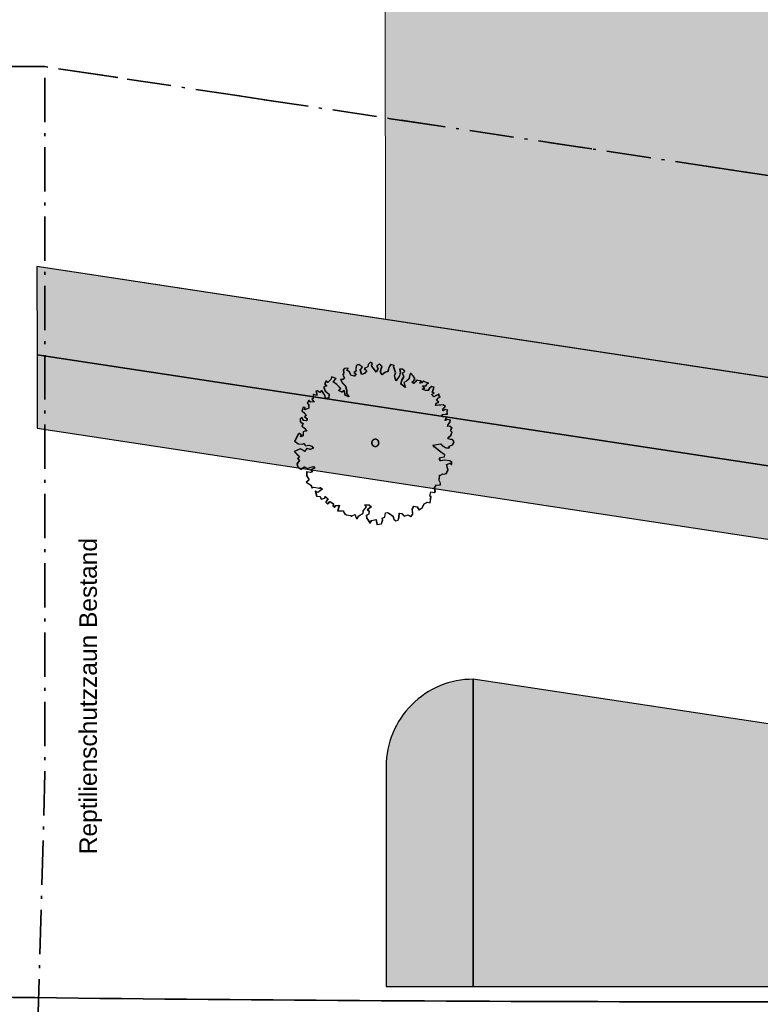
# Model space of a CAD drawing. Header units: metres. Extents: x -5203299 to 2078834, y 245743 to 5817682.
# Tile 227 of 256: x 366373 to 366398, y 5814224 to 5814258. Entities that reach past the tile are written whole.
import ezdxf

# ---------------------------------------------------------------- set-up
doc = ezdxf.new("R2010")
doc.units = ezdxf.units.M
doc.header["$LTSCALE"] = 0.5
doc.linetypes.add('grob-A0TUTQFOZ9', pattern=[11, 3, -8])
doc.linetypes.add('ISO-10 Strichpunktlinie', pattern=[4.699, 3.048, -0.762, 0.127, -0.762])
for name, color, linetype, lineweight in [('02.02_Nutzung. Gebäude-Gewerbe Neubau', 7, 'Continuous', 9), ('30 -39 Baustelle- Fläche', 7, 'Continuous', 15), ('99.04_Erschließung_VP-S-Borde-Kantenstein', 7, 'Continuous', 25), ('CS_XREF_Straßenpl-Bäume', 7, 'Continuous', 25), ('Keine', 7, 'Continuous', 9)]:
    doc.layers.add(name, color=color, linetype=linetype, lineweight=lineweight)
for name, color, linetype, lineweight, true_color in [('30 -34 Innenwände- 4 Türen_Fenster', 7, 'Continuous', 15, 0x9955ff), ('99.04_Erschließung_VP-S-Farben-Gehweg-Betonsteinpflaster', 7, 'Continuous', 25, 0xffd6a8), ('99.04_Erschließung_VP-S-Farben-Grünflächen', 7, 'Continuous', 25, 0xc2e687), ('99.04_Erschließung_VP-S-Farben-Mulde', 7, 'Continuous', 25, 0xa8ffff), ('99.04_Gleisplanung VP 02_23-EB-1236R-A-FAHRKANTE', 150, 'Continuous', 35, 0x007fff), ('S-Baum', 7, 'Continuous', 25, 0x4c994c)]:
    doc.layers.add(name, color=color, linetype=linetype, lineweight=lineweight, true_color=true_color)
doc.styles.add('Arial', font='arial.ttf')

# ---------------------------------------------------------------- blocks, each defined once
blk = doc.blocks.new('Gruppe-15')
at = {"layer": 'S-Baum', "flags": 128}
blk.add_lwpolyline([(366387.702, 5814243.416), (366387.635, 5814243.418), (366387.556, 5814243.44), (366387.558, 5814243.488), (366387.648, 5814243.573), (366387.692, 5814243.688), (366387.645, 5814243.709), (366387.646, 5814243.757), (366387.685, 5814243.815), (366387.611, 5814243.877), (366387.531, 5814243.868), (366387.544, 5814243.908), (366387.615, 5814244.013), (366387.626, 5814244.08), (366387.539, 5814244.103), (366387.442, 5814244.078), (366387.502, 5814244.183), (366387.358, 5814244.197), (366387.35, 5814244.276), (366387.449, 5814244.293), (366387.526, 5814244.29), (366387.521, 5814244.398), (366387.541, 5814244.425), (366387.454, 5814244.448), (366387.374, 5814244.403), (366387.376, 5814244.479), (366387.458, 5814244.556), (366387.381, 5814244.618), (366387.301, 5814244.601), (366387.225, 5814244.603), (366387.125, 5814244.595), (366387.148, 5814244.665), (366387.228, 5814244.699), (366387.151, 5814244.773), (366387.222, 5814244.858), (366387.291, 5814244.884), (366387.235, 5814244.914), (366387.238, 5814244.982), (366387.148, 5814244.937), (366387.059, 5814244.892), (366386.991, 5814244.982), (366387.072, 5814245.019), (366387.005, 5814245.049), (366387.048, 5814245.135), (366387.07, 5814245.222), (366386.983, 5814245.245), (366386.902, 5814245.18), (366386.86, 5814245.102), (366386.772, 5814245.105), (366386.666, 5814245.148), (366386.746, 5814245.185), (366386.67, 5814245.267), (366386.789, 5814245.263), (366386.82, 5814245.338), (366386.88, 5814245.356), (366386.773, 5814245.391), (366386.704, 5814245.421), (366386.645, 5814245.364), (366386.585, 5814245.358), (366386.616, 5814245.433), (366386.52, 5814245.447), (366386.461, 5814245.449), (366386.419, 5814245.391), (366386.37, 5814245.345), (366386.312, 5814245.395), (366386.373, 5814245.452), (366386.415, 5814245.51), (366386.35, 5814245.609), (366386.266, 5814245.699), (366386.233, 5814245.661), (366386.208, 5814245.506), (366386.118, 5814245.43), (366386.028, 5814245.376), (366386.082, 5814245.208), (366385.93, 5814245.32), (366385.963, 5814245.466), (366386.035, 5814245.571), (366385.983, 5814245.701), (366386.061, 5814245.766), (366385.976, 5814245.837), (366385.888, 5814245.84), (366385.904, 5814245.723), (366385.88, 5814245.605), (366385.759, 5814245.434), (366385.705, 5814245.611), (366385.748, 5814245.708), (366385.676, 5814245.915), (366385.689, 5814245.962), (366385.571, 5814245.997), (366385.511, 5814245.892), (366385.487, 5814245.765), (366385.378, 5814245.73), (366385.276, 5814245.645), (366385.22, 5814245.746), (366385.277, 5814245.928), (366385.192, 5814246.01), (366385.091, 5814245.954), (366385.136, 5814245.857), (366385.084, 5814245.731), (366384.981, 5814245.879), (366384.916, 5814245.952), (366384.946, 5814246.019), (366384.88, 5814246.08), (366384.801, 5814246.004), (366384.787, 5814245.916), (366384.669, 5814245.861), (366384.754, 5814245.779), (366384.672, 5814245.686), (366384.575, 5814245.661), (366384.533, 5814245.814), (366384.529, 5814245.818), (366384.603, 5814245.911), (366384.479, 5814246.003), (366384.39, 5814245.97), (366384.375, 5814245.863), (366384.383, 5814245.775), (366384.311, 5814245.726), (366384.38, 5814245.676), (366384.326, 5814245.598), (366384.203, 5814245.634), (366384.148, 5814245.763), (366384.07, 5814245.794), (366384.112, 5814245.871), (366383.996, 5814245.864), (366383.943, 5814245.818), (366383.96, 5814245.718), (366383.937, 5814245.631), (366383.985, 5814245.533), (366383.932, 5814245.487), (366383.855, 5814245.478), (366383.908, 5814245.369), (366384.012, 5814245.269), (366384.058, 5814245.121), (366384.062, 5814244.993), (366384.138, 5814244.883), (366384.012, 5814244.936), (366383.978, 5814245.104), (366383.897, 5814245.047), (366383.783, 5814245.11), (366383.854, 5814245.176), (366383.722, 5814245.316), (366383.589, 5814245.4), (366383.69, 5814245.524), (366383.536, 5814245.577), (366383.513, 5814245.482), (366383.411, 5814245.386), (366383.356, 5814245.436), (366383.301, 5814245.33), (366383.37, 5814245.271), (366383.269, 5814245.215), (366383.324, 5814245.078), (366383.456, 5814244.974), (366383.443, 5814244.847), (366383.335, 5814244.831), (366383.308, 5814244.94), (366383.197, 5814245.102), (366383.135, 5814245.033), (366383.05, 5814245.096), (366383.001, 5814245.077), (366383.036, 5814244.949), (366382.977, 5814244.942), (366382.91, 5814244.973), (366382.908, 5814244.905), (366382.905, 5814244.826), (366382.864, 5814244.791), (366382.949, 5814244.72), (366382.821, 5814244.704), (366382.756, 5814244.774), (366382.704, 5814244.669), (366382.751, 5814244.628), (366382.758, 5814244.5), (366382.617, 5814244.445), (366382.631, 5814244.516), (366382.561, 5814244.535), (366382.519, 5814244.392), (366382.586, 5814244.35), (366382.67, 5814244.24), (366382.609, 5814244.194), (366382.695, 5814244.14), (366382.684, 5814244.064), (366382.565, 5814244.068), (366382.521, 5814244.177), (366382.459, 5814244.12), (366382.468, 5814244.032), (366382.553, 5814243.969), (366382.522, 5814243.883), (366382.607, 5814243.812), (366382.691, 5814243.702), (366382.664, 5814243.714), (366382.563, 5814243.686), (366382.559, 5814243.551), (366382.478, 5814243.514), (366382.5, 5814243.581), (366382.434, 5814243.631), (366382.394, 5814243.604), (366382.269, 5814243.365), (366382.394, 5814243.273), (366382.529, 5814243.257), (366382.589, 5814243.286), (366382.643, 5814243.205), (366382.763, 5814243.23), (366382.858, 5814243.19), (366382.915, 5814243.117), (366382.806, 5814243.072), (366382.691, 5814243.105), (366382.608, 5814243.011), (366382.55, 5814243.053), (366382.464, 5814243.095), (366382.257, 5814243.012), (366382.35, 5814242.913), (366382.435, 5814242.83), (366382.376, 5814242.765), (366382.431, 5814242.695), (366382.35, 5814242.582), (366382.375, 5814242.482), (366382.489, 5814242.399), (366382.599, 5814242.474), (366382.704, 5814242.422), (366382.825, 5814242.466), (366382.913, 5814242.492), (366382.96, 5814242.434), (366382.822, 5814242.37), (366382.879, 5814242.309), (366382.807, 5814242.28), (366382.683, 5814242.304), (366382.679, 5814242.169), (366382.77, 5814242.03), (366382.672, 5814241.954), (366382.757, 5814241.892), (366382.832, 5814241.852), (366382.869, 5814241.752), (366382.929, 5814241.778), (366383.055, 5814241.757), (366383.123, 5814241.743), (366383.152, 5814241.771), (366383.218, 5814241.712), (366383.067, 5814241.598), (366382.981, 5814241.641), (366383.026, 5814241.464), (366383.142, 5814241.46), (366383.187, 5814241.371), (366383.295, 5814241.395), (366383.329, 5814241.462), (366383.413, 5814241.371), (366383.342, 5814241.278), (366383.342, 5814241.266), (366383.416, 5814241.207), (366383.487, 5814241.281), (366383.603, 5814241.201), (366383.589, 5814241.142), (366383.647, 5814241.092), (366383.677, 5814241.147), (366383.805, 5814241.154), (366383.751, 5814240.97), (366383.847, 5814240.966), (366383.946, 5814240.963), (366383.963, 5814240.906), (366384.001, 5814240.845), (366384.049, 5814240.832), (366384.203, 5814240.799), (366384.222, 5814240.77), (366384.243, 5814240.789), (366384.352, 5814240.842), (366384.376, 5814240.733), (366384.414, 5814240.684), (366384.477, 5814240.789), (366384.628, 5814240.883), (366384.631, 5814240.979), (366384.743, 5814241.103), (366384.674, 5814241.173), (366384.833, 5814241.168), (366384.907, 5814241.097), (366384.768, 5814241.003), (366384.826, 5814240.964), (366384.822, 5814240.845), (366384.733, 5814240.809), (366384.747, 5814240.712), (366384.785, 5814240.671), (366384.86, 5814240.541), (366384.922, 5814240.627), (366385.067, 5814240.662), (366385.101, 5814240.494), (366385.258, 5814240.519), (366385.302, 5814240.645), (366385.284, 5814240.714), (366385.373, 5814240.75), (366385.398, 5814240.894), (366385.467, 5814240.911), (366385.525, 5814240.87), (366385.657, 5814240.778), (366385.685, 5814240.68), (366385.751, 5814240.619), (366385.831, 5814240.647), (366385.862, 5814240.734), (366385.876, 5814240.889), (366385.955, 5814240.875), (366386.04, 5814240.784), (366386.177, 5814240.831), (366386.274, 5814240.768), (366386.336, 5814240.854), (366386.322, 5814241.021), (366386.363, 5814241.127), (366386.481, 5814241.103), (366386.554, 5814241.002), (366386.655, 5814241.058), (366386.727, 5814241.202), (366386.837, 5814241.267), (366386.935, 5814241.243), (366386.962, 5814241.458), (366386.923, 5814241.467), (366386.956, 5814241.613), (366387.016, 5814241.611), (366387.092, 5814241.6), (366387.113, 5814241.628), (366387.113, 5814241.636), (366387.08, 5814241.745), (366387.152, 5814241.861), (366387.188, 5814241.849), (366387.287, 5814241.857), (366387.289, 5814241.916), (366387.245, 5814242.014), (366387.259, 5814242.189), (366387.29, 5814242.188), (366387.36, 5814242.233), (366387.407, 5814242.223), (366387.487, 5814242.249), (366387.548, 5814242.374), (366387.507, 5814242.562), (366387.616, 5814242.607), (366387.673, 5814242.557), (366387.676, 5814242.644), (366387.61, 5814242.686), (366387.432, 5814242.712), (366387.296, 5814242.685), (366387.25, 5814242.746), (366387.291, 5814242.804), (366387.428, 5814242.82), (366387.439, 5814242.896), (366387.317, 5814242.968), (366387.088, 5814243.154), (366387.031, 5814243.223), (366387.296, 5814243.271), (366387.372, 5814243.192), (366387.478, 5814243.129), (366387.594, 5814243.136), (366387.587, 5814243.193), (366387.587, 5814243.193), (366387.705, 5814243.237), (366387.756, 5814243.335)], close=True, dxfattribs=at)
at = {"layer": 'S-Baum'}
blk.add_rational_spline([(366385.014, 5814243.185), (366384.776, 5814243.248), (366384.84, 5814243.486), (366385.078, 5814243.423), (366385.315, 5814243.359), (366385.252, 5814243.121), (366385.014, 5814243.185)], [1, 0.333333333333, 0.333333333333, 1, 0.333333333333, 0.333333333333, 1], degree=3, knots=[0, 0, 0, 0, 0.5, 0.5, 0.5, 1, 1, 1, 1], dxfattribs=at)
blk = doc.blocks.new('_25-01-10_187 KRA_CS_LP4_Außenanlagenplan (3D)')
at = {"layer": 'CS_XREF_Straßenpl-Bäume'}
blk.add_blockref('Gruppe-15', (0, 0), dxfattribs=at)
blk = doc.blocks.new('Gruppe-460')
at = {"layer": 'S-Baum', "flags": 128}
blk.add_lwpolyline([(-205.109, 37.708), (-205.177, 37.71), (-205.255, 37.733), (-205.254, 37.781), (-205.163, 37.865), (-205.119, 37.98), (-205.167, 38.001), (-205.165, 38.049), (-205.126, 38.107), (-205.201, 38.169), (-205.28, 38.161), (-205.268, 38.2), (-205.196, 38.305), (-205.185, 38.372), (-205.272, 38.395), (-205.369, 38.37), (-205.309, 38.476), (-205.453, 38.489), (-205.462, 38.569), (-205.362, 38.585), (-205.286, 38.582), (-205.291, 38.69), (-205.27, 38.718), (-205.357, 38.74), (-205.438, 38.695), (-205.435, 38.771), (-205.353, 38.848), (-205.43, 38.91), (-205.51, 38.893), (-205.587, 38.895), (-205.686, 38.887), (-205.664, 38.957), (-205.583, 38.991), (-205.66, 39.065), (-205.589, 39.15), (-205.52, 39.176), (-205.576, 39.206), (-205.574, 39.274), (-205.663, 39.229), (-205.752, 39.184), (-205.82, 39.274), (-205.739, 39.311), (-205.806, 39.341), (-205.764, 39.428), (-205.741, 39.514), (-205.828, 39.537), (-205.909, 39.472), (-205.952, 39.394), (-206.039, 39.397), (-206.145, 39.44), (-206.065, 39.477), (-206.141, 39.559), (-206.023, 39.555), (-205.992, 39.63), (-205.932, 39.648), (-206.038, 39.683), (-206.108, 39.714), (-206.166, 39.656), (-206.226, 39.65), (-206.195, 39.725), (-206.291, 39.74), (-206.35, 39.742), (-206.392, 39.684), (-206.442, 39.637), (-206.499, 39.687), (-206.438, 39.745), (-206.396, 39.803), (-206.461, 39.901), (-206.546, 39.992), (-206.578, 39.953), (-206.603, 39.798), (-206.693, 39.722), (-206.783, 39.669), (-206.729, 39.5), (-206.881, 39.613), (-206.848, 39.759), (-206.776, 39.864), (-206.829, 39.993), (-206.75, 40.058), (-206.835, 40.129), (-206.923, 40.132), (-206.907, 40.015), (-206.931, 39.897), (-207.053, 39.726), (-207.106, 39.903), (-207.063, 40.001), (-207.135, 40.207), (-207.123, 40.254), (-207.24, 40.29), (-207.3, 40.184), (-207.325, 40.058), (-207.433, 40.022), (-207.535, 39.937), (-207.591, 40.038), (-207.534, 40.22), (-207.619, 40.302), (-207.72, 40.246), (-207.675, 40.149), (-207.728, 40.023), (-207.83, 40.171), (-207.896, 40.244), (-207.865, 40.311), (-207.931, 40.372), (-208.01, 40.296), (-208.024, 40.209), (-208.142, 40.153), (-208.057, 40.071), (-208.14, 39.978), (-208.237, 39.953), (-208.279, 40.107), (-208.282, 40.11), (-208.208, 40.204), (-208.333, 40.295), (-208.421, 40.262), (-208.436, 40.155), (-208.428, 40.067), (-208.5, 40.018), (-208.431, 39.968), (-208.485, 39.89), (-208.608, 39.926), (-208.663, 40.055), (-208.742, 40.086), (-208.699, 40.164), (-208.816, 40.156), (-208.868, 40.11), (-208.852, 40.01), (-208.874, 39.923), (-208.827, 39.826), (-208.879, 39.779), (-208.956, 39.771), (-208.903, 39.661), (-208.799, 39.562), (-208.753, 39.413), (-208.749, 39.285), (-208.673, 39.175), (-208.799, 39.228), (-208.833, 39.396), (-208.914, 39.339), (-209.028, 39.402), (-208.958, 39.468), (-209.089, 39.608), (-209.222, 39.692), (-209.121, 39.816), (-209.275, 39.869), (-209.298, 39.774), (-209.401, 39.678), (-209.456, 39.728), (-209.51, 39.622), (-209.441, 39.564), (-209.542, 39.508), (-209.488, 39.37), (-209.355, 39.266), (-209.368, 39.14), (-209.476, 39.123), (-209.504, 39.232), (-209.614, 39.394), (-209.676, 39.325), (-209.761, 39.388), (-209.81, 39.37), (-209.775, 39.241), (-209.835, 39.235), (-209.901, 39.265), (-209.904, 39.197), (-209.906, 39.118), (-209.947, 39.083), (-209.862, 39.012), (-209.99, 38.997), (-210.055, 39.067), (-210.107, 38.961), (-210.06, 38.92), (-210.053, 38.792), (-210.194, 38.738), (-210.18, 38.808), (-210.25, 38.827), (-210.292, 38.684), (-210.225, 38.642), (-210.141, 38.532), (-210.202, 38.486), (-210.117, 38.432), (-210.128, 38.356), (-210.246, 38.36), (-210.291, 38.469), (-210.352, 38.412), (-210.344, 38.324), (-210.258, 38.262), (-210.289, 38.175), (-210.204, 38.104), (-210.12, 37.994), (-210.148, 38.006), (-210.248, 37.978), (-210.253, 37.843), (-210.333, 37.806), (-210.311, 37.873), (-210.377, 37.923), (-210.418, 37.896), (-210.542, 37.657), (-210.418, 37.565), (-210.282, 37.549), (-210.222, 37.579), (-210.168, 37.497), (-210.048, 37.522), (-209.953, 37.482), (-209.897, 37.409), (-210.006, 37.365), (-210.121, 37.397), (-210.203, 37.303), (-210.261, 37.345), (-210.347, 37.388), (-210.554, 37.304), (-210.461, 37.205), (-210.376, 37.123), (-210.435, 37.057), (-210.381, 36.987), (-210.461, 36.874), (-210.436, 36.774), (-210.323, 36.691), (-210.213, 36.766), (-210.107, 36.715), (-209.986, 36.759), (-209.898, 36.784), (-209.852, 36.726), (-209.99, 36.662), (-209.932, 36.601), (-210.004, 36.572), (-210.128, 36.596), (-210.132, 36.461), (-210.041, 36.322), (-210.14, 36.246), (-210.054, 36.184), (-209.979, 36.144), (-209.943, 36.044), (-209.882, 36.07), (-209.756, 36.049), (-209.688, 36.036), (-209.659, 36.063), (-209.593, 36.004), (-209.744, 35.89), (-209.831, 35.933), (-209.786, 35.756), (-209.67, 35.752), (-209.625, 35.663), (-209.516, 35.687), (-209.483, 35.754), (-209.398, 35.664), (-209.469, 35.57), (-209.47, 35.558), (-209.395, 35.499), (-209.325, 35.573), (-209.209, 35.493), (-209.222, 35.434), (-209.164, 35.384), (-209.134, 35.44), (-209.006, 35.447), (-209.061, 35.262), (-208.965, 35.258), (-208.866, 35.255), (-208.848, 35.198), (-208.81, 35.137), (-208.763, 35.124), (-208.608, 35.091), (-208.589, 35.062), (-208.569, 35.081), (-208.459, 35.134), (-208.435, 35.025), (-208.397, 34.976), (-208.334, 35.081), (-208.184, 35.175), (-208.18, 35.271), (-208.069, 35.395), (-208.137, 35.465), (-207.979, 35.46), (-207.905, 35.389), (-208.044, 35.295), (-207.985, 35.256), (-207.989, 35.138), (-208.078, 35.101), (-208.065, 35.004), (-208.027, 34.964), (-207.952, 34.834), (-207.889, 34.919), (-207.744, 34.954), (-207.71, 34.786), (-207.553, 34.812), (-207.509, 34.937), (-207.527, 35.006), (-207.438, 35.043), (-207.413, 35.186), (-207.345, 35.203), (-207.287, 35.162), (-207.154, 35.07), (-207.126, 34.973), (-207.06, 34.911), (-206.98, 34.939), (-206.949, 35.026), (-206.935, 35.181), (-206.856, 35.167), (-206.772, 35.077), (-206.634, 35.123), (-206.537, 35.06), (-206.475, 35.146), (-206.489, 35.313), (-206.449, 35.419), (-206.331, 35.395), (-206.258, 35.294), (-206.157, 35.35), (-206.084, 35.495), (-205.974, 35.559), (-205.876, 35.536), (-205.849, 35.75), (-205.888, 35.76), (-205.855, 35.906), (-205.796, 35.904), (-205.719, 35.892), (-205.699, 35.92), (-205.698, 35.929), (-205.732, 36.037), (-205.66, 36.154), (-205.623, 36.141), (-205.524, 36.149), (-205.522, 36.208), (-205.567, 36.306), (-205.552, 36.481), (-205.521, 36.48), (-205.452, 36.526), (-205.404, 36.515), (-205.324, 36.541), (-205.263, 36.666), (-205.305, 36.854), (-205.196, 36.899), (-205.138, 36.849), (-205.135, 36.936), (-205.201, 36.978), (-205.379, 37.004), (-205.516, 36.978), (-205.562, 37.039), (-205.52, 37.097), (-205.384, 37.112), (-205.373, 37.188), (-205.495, 37.26), (-205.723, 37.446), (-205.78, 37.516), (-205.516, 37.563), (-205.439, 37.484), (-205.334, 37.421), (-205.217, 37.429), (-205.224, 37.485), (-205.224, 37.485), (-205.106, 37.53), (-205.055, 37.627)], close=True, dxfattribs=at)
at = {"layer": 'S-Baum'}
blk.add_rational_spline([(-207.798, 37.477), (-208.035, 37.541), (-207.972, 37.778), (-207.734, 37.715), (-207.496, 37.651), (-207.56, 37.413), (-207.798, 37.477)], [1, 0.333333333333, 0.333333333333, 1, 0.333333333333, 0.333333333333, 1], degree=3, knots=[0, 0, 0, 0, 0.5, 0.5, 0.5, 1, 1, 1, 1], dxfattribs=at)
blk = doc.blocks.new('_23-07-06_Massenplan_TB_Weiterführende Schule (3D)')
at = {"layer": '02.02_Nutzung. Gebäude-Gewerbe Neubau', "linetype": 'Continuous', "lineweight": 0}
blk.add_hatch(color=9, dxfattribs=at).paths.add_polyline_path([(-193.915, 53.448), (-193.941, 78.86), (-171.44, 78.881), (-171.451, 92.381), (-207.451, 92.351), (-207.409, 41.839), (-185.406, 38.499), (-185.418, 52.158)])
at = {"layer": '99.04_Erschließung_VP-S-Farben-Gehweg-Betonsteinpflaster', "linetype": 'Continuous', "lineweight": 0, "true_color": 0xffd6a8}
h = blk.add_hatch(color=41, dxfattribs=at)
edge = h.paths.add_edge_path()
edge.add_line((-110.137, 30.4), (-132.045, 30.4))
edge.add_line((-132.045, 30.4), (-219.411, 43.661))
edge.add_line((-219.411, 43.661), (-219.408, 40.626))
edge.add_line((-219.408, 40.626), (-119.102, 25.401))
edge.add_arc((-112.461, 69.15), 44.25, 261.3692, 270)
edge.add_line((-112.461, 24.9), (-110.137, 24.9))
edge.add_line((-110.137, 24.9), (-110.137, 30.4))
at = {"layer": '99.04_Erschließung_VP-S-Farben-Grünflächen', "linetype": 'Continuous', "lineweight": 0, "true_color": 0xc2e687}
blk.add_hatch(color=71, dxfattribs=at).paths.add_polyline_path([(-204.387, 29.462), (-204.387, 18.888), (-110.137, 18.888), (-110.137, 19.15), (-136.225, 19.15)])
at = {"layer": '99.04_Erschließung_VP-S-Farben-Mulde', "linetype": 'Continuous', "lineweight": 0, "true_color": 0xa8ffff}
h = blk.add_hatch(color=131, dxfattribs=at)
edge = h.paths.add_edge_path()
edge.add_line((-219.408, 40.626), (-219.406, 38.097))
edge.add_line((-219.406, 38.097), (-119.477, 22.929))
edge.add_arc((-112.461, 69.15), 46.75, 261.3692, 270)
edge.add_line((-112.461, 22.4), (-110.137, 22.4))
edge.add_line((-110.137, 22.4), (-110.137, 24.9))
edge.add_line((-110.137, 24.9), (-112.461, 24.9))
edge.add_line((-112.461, 24.9), (-112.461, 24.9))
edge.add_arc((-112.428, 69.59), 44.69, 261.4117, 269.9574, ccw=False)
edge.add_line((-119.102, 25.401), (-119.102, 25.401))
edge.add_line((-119.102, 25.401), (-219.408, 40.626))
h = blk.add_hatch(color=131, dxfattribs=at)
edge = h.paths.add_edge_path()
edge.add_line((-219.408, 40.626), (-219.406, 38.097))
edge.add_line((-219.406, 38.097), (-119.477, 22.929))
edge.add_arc((-112.461, 69.15), 46.75, 261.3692, 270)
edge.add_line((-112.461, 22.4), (-110.137, 22.4))
edge.add_line((-110.137, 22.4), (-110.137, 24.9))
edge.add_line((-110.137, 24.9), (-112.461, 24.9))
edge.add_arc((-112.428, 69.59), 44.69, 261.4117, 269.9574, ccw=False)
edge.add_line((-119.102, 25.401), (-219.408, 40.626))
h = blk.add_hatch(color=131, dxfattribs=at)
edge = h.paths.add_edge_path()
edge.add_line((-207.387, 18.888), (-204.387, 18.888))
edge.add_line((-204.387, 18.888), (-204.387, 29.462))
edge.add_arc((-204.387, 26.462), 3, 90, 180)
edge.add_line((-207.387, 26.462), (-207.387, 18.888))
at = {"layer": '02.02_Nutzung. Gebäude-Gewerbe Neubau', "flags": 128}
blk.add_lwpolyline([(-193.915, 53.448), (-193.941, 78.86), (-171.44, 78.881), (-171.451, 92.381), (-207.451, 92.351), (-207.409, 41.839), (-185.406, 38.499), (-185.418, 52.158)], close=True, dxfattribs=at)
at = {"layer": '99.04_Erschließung_VP-S-Borde-Kantenstein', "lineweight": 9}
for p, q in [((-132.045, 30.4), (-219.411, 43.661)), ((-119.102, 25.401), (-219.408, 40.626))]:
    blk.add_line(p, q, dxfattribs=at)
at = {"layer": '99.04_Erschließung_VP-S-Farben-Gehweg-Betonsteinpflaster', "flags": 128}
blk.add_lwpolyline([(-110.137, 30.4), (-132.045, 30.4), (-219.411, 43.661), (-219.408, 40.626), (-119.102, 25.401, 0.037677), (-112.461, 24.9), (-110.137, 24.9)], format="xyb", close=True, dxfattribs=at)
at = {"layer": '99.04_Erschließung_VP-S-Farben-Grünflächen', "flags": 128}
blk.add_lwpolyline([(-204.387, 29.462), (-204.387, 18.888), (-110.137, 18.888), (-110.137, 19.15), (-136.225, 19.15)], close=True, dxfattribs=at)
at = {"layer": '99.04_Erschließung_VP-S-Farben-Mulde', "flags": 128}
for points in [[(-219.408, 40.626), (-219.406, 38.097), (-119.477, 22.929, 0.037677), (-112.461, 22.4), (-110.137, 22.4), (-110.137, 24.9), (-112.461, 24.9), (-112.461, 24.9, -0.037305), (-119.102, 25.401), (-119.102, 25.401)], [(-219.408, 40.626), (-219.406, 38.097), (-119.477, 22.929, 0.037677), (-112.461, 22.4), (-110.137, 22.4), (-110.137, 24.9), (-112.461, 24.9, -0.037305), (-119.102, 25.401)], [(-207.387, 18.888), (-204.387, 18.888), (-204.387, 29.462, 0.414214), (-207.387, 26.462)]]:
    blk.add_lwpolyline(points, format="xyb", close=True, dxfattribs=at)
at = {"layer": '99.04_Gleisplanung VP 02_23-EB-1236R-A-FAHRKANTE', "flags": 128}
blk.add_lwpolyline([(563.016, 18.313), (-195.633, 18.362), (-195.633, 18.362, -0.005965), (-243.325, 18.934), (-544.406, 26.139)], format="xyb", dxfattribs=at)
at = {"layer": 'S-Baum'}
blk.add_blockref('Gruppe-460', (0, 0), dxfattribs=at)
blk = doc.blocks.new('Gruppe-987')
at = {"layer": '30 -39 Baustelle- Fläche', "color": 171, "linetype": 'Continuous', "lineweight": 35, "true_color": 0x7f7fff, "flags": 128}
blk.add_lwpolyline([(-219.136, 50.542), (-265.888, 50.542), (-267.713, -1.016), (-270.134, -44.322), (-270.134, -108.936)], dxfattribs=at)
at = {"layer": '30 -39 Baustelle- Fläche', "color": 92, "linetype": 'ISO-10 Strichpunktlinie', "lineweight": 35, "flags": 128}
blk.add_lwpolyline([(-220.649, -7.883), (-220.843, -7.762), (-221.195, -7.386), (-221.243, -7.3), (-221.493, 0.432), (-221.053, 1.404), (-219.771, 3.375), (-219.136, 26.237), (-219.136, 50.542), (-132.5, 37.5), (-63.576, 37.5), (-63.576, 29.58), (-72.08, 25.843), (-77.123, 23.106), (-82.027, 19.902), (-90.036, 12.328), (-96.118, 5.609), (-100.698, 1.004), (-101.742, 0.18), (-102.855, -0.538), (-104.599, -1.396), (-105.809, -1.831), (-106.906, -2.18), (-108.564, -2.459), (-110.166, -2.478), (-115.339, -2.376), (-124.654, -2.211), (-130.768, -2.107), (-138.022, -1.994), (-147.056, -1.855), (-155.235, -1.954), (-162.645, -2.064), (-171.725, -2.141), (-183.133, -2.275), (-197.088, -2.644), (-201.64, -2.819), (-209.911, -3.719), (-214.633, -4.835), (-219.051, -6.87)], close=True, dxfattribs=at)
at = {"layer": '30 -39 Baustelle- Fläche', "color": 171, "linetype": 'grob-A0TUTQFOZ9', "lineweight": 35, "true_color": 0x7f7fff, "flags": 128}
blk.add_lwpolyline([(-63.576, 37.5), (-132.5, 37.5), (-219.136, 50.542)], dxfattribs=at)
at = {"layer": '30 -39 Baustelle- Fläche', "color": 92, "insert": (-217.951, 28.88), "char_height": 0.60413, "attachment_point": 2, "rotation": 90, "line_spacing_factor": 0.971243, "style": 'Arial'}
blk.add_mtext('Reptilienschutzzaun Bestand', dxfattribs=at)
blk = doc.blocks.new('_BE Phase 2 (3D)')
at = {"layer": 'Keine', "color": 7}
blk.add_blockref('Gruppe-987', (0, 0), dxfattribs=at)

msp = doc.modelspace()

# ---------------------------------------------------------------- block references
at = {"layer": '30 -34 Innenwände- 4 Türen_Fenster', "color": 1}
msp.add_blockref('_25-01-10_187 KRA_CS_LP4_Außenanlagenplan (3D)', (0, 0), dxfattribs=at)

# ---------------------------------------------------------------- next in the draw order: block references
at = {"layer": 'Keine', "color": 1}
msp.add_blockref('_23-07-06_Massenplan_TB_Weiterführende Schule (3D)', (366592.803, 5814205.708), dxfattribs=at)

# ---------------------------------------------------------------- next in the draw order: block references
msp.add_blockref('_BE Phase 2 (3D)', (366592.803, 5814205.708), dxfattribs=at)

doc.saveas('drawing.dxf')
